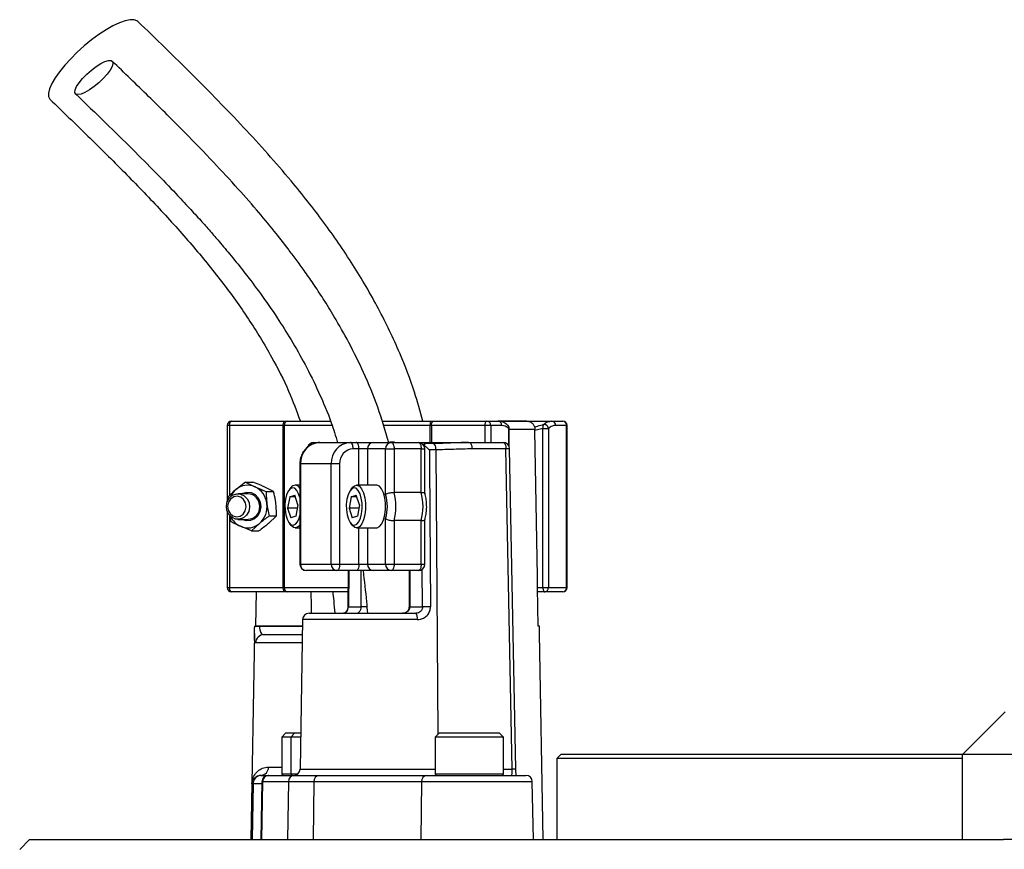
# Model space of a CAD drawing. Header units: millimetres. Extents: x 2016 to 3246, y 695 to 4145.
# Tile 7 of 8: x 2380 to 2611, y 3703 to 3897. Entities that reach past the tile are written whole.
import ezdxf

# ---------------------------------------------------------------- set-up
doc = ezdxf.new("R2010")
doc.units = ezdxf.units.MM

msp = doc.modelspace()

# ---------------------------------------------------------------- linework, layer by layer
at = {"color": 7, "linetype": 'Continuous', "lineweight": 25}
for p, q in [((2428.75, 3802.21), (2428.75, 3784.31)), ((2441.88, 3802.21), (2429.33, 3802.21)), ((2429.75, 3803.21), (2442.3, 3803.21)), ((2442.13, 3802.21), (2441.88, 3802.21)), ((2441.88, 3764.21), (2441.88, 3802.21)), ((2442.13, 3802.21), (2442.13, 3764.21)), ((2442.3, 3803.21), (2442.81, 3803.21)), ((2442.81, 3803.21), (2452.88, 3803.21)), ((2465, 3803.21), (2476.43, 3803.21)), ((2476.6, 3802.21), (2476.3, 3802.21)), ((2476.43, 3803.21), (2477.02, 3803.21)), ((2489.15, 3802.21), (2476.6, 3802.21)), ((2477.02, 3803.21), (2489.57, 3803.21)), ((2490.47, 3802.21), (2489.15, 3802.21)), ((2489.57, 3803.21), (2492.13, 3803.21)), ((2493.03, 3802.21), (2490.47, 3802.21)), ((2492.18, 3803.21), (2504.76, 3803.21)), ((2498.92, 3803.21), (2492.25, 3803.21)), ((2494.79, 3797.2), (2494.79, 3801.51)), ((2502.67, 3801.51), (2500.82, 3801.04)), ((2500.82, 3801.04), (2500.82, 3801.25)), ((2502.67, 3764.21), (2502.67, 3801.51)), ((2502.67, 3801.51), (2504, 3801.51)), ((2504, 3801.51), (2504, 3764.21)), ((2504.76, 3803.21), (2507.32, 3803.21)), ((2508.22, 3802.21), (2505.67, 3802.21)), ((2508.22, 3764.21), (2508.22, 3802.21)), ((2508.32, 3764.21), (2508.32, 3802.21)), ((2449.03, 3798.21), (2450.44, 3798.21)), ((2450.44, 3798.21), (2457.63, 3798.21)), ((2457.63, 3798.21), (2458.99, 3798.21)), ((2459.62, 3796.71), (2458.26, 3796.71)), ((2458.99, 3798.21), (2462.97, 3798.21)), ((2461.61, 3796.71), (2459.62, 3796.71)), ((2465.84, 3796.71), (2461.61, 3796.71)), ((2462.97, 3798.21), (2467.2, 3798.21)), ((2465.84, 3786.04), (2465.84, 3796.71)), ((2465.84, 3796.71), (2467.83, 3796.71)), ((2467.2, 3798.21), (2473.54, 3798.21)), ((2467.83, 3796.71), (2467.83, 3786.53)), ((2474.18, 3796.71), (2467.83, 3796.71)), ((2473.54, 3798.21), (2485.44, 3798.21)), ((2474.18, 3786.53), (2474.18, 3796.71)), ((2475.04, 3786.25), (2475.04, 3796.71)), ((2476.95, 3797.95), (2475.4, 3797.95)), ((2485.44, 3798.21), (2493.38, 3798.21)), ((2494.01, 3796.74), (2486.08, 3796.74)), ((2495.46, 3721.69), (2494.01, 3796.74)), ((2496.33, 3721.69), (2494.88, 3796.74)), ((2477.58, 3796.48), (2476.09, 3796.48)), ((2445.77, 3793.21), (2445.77, 3769.71)), ((2453.1, 3793.21), (2445.91, 3793.21)), ((2445.91, 3793.21), (2445.91, 3769.71)), ((2455.09, 3793.21), (2453.1, 3793.21)), ((2453.1, 3769.71), (2453.1, 3793.21)), ((2455.09, 3793.21), (2455.09, 3769.71)), ((2433.04, 3788.93), (2430.78, 3787.16)), ((2433.04, 3788.93), (2435.27, 3787.84)), ((2433.04, 3788.93), (2434.77, 3788.93)), ((2439.62, 3786.75), (2437.39, 3787.84)), ((2443.69, 3787.64), (2443.26, 3787.1)), ((2445.77, 3788.21), (2444.67, 3788.21)), ((2458.06, 3787.64), (2457.63, 3787.1)), ((2463.71, 3788.21), (2459.04, 3788.21)), ((2428.9, 3785.39), (2428.94, 3784.66)), ((2433.66, 3786.21), (2431.28, 3786.21)), ((2437.88, 3786.75), (2439.62, 3786.75)), ((2443.39, 3785.5), (2442.92, 3782.84)), ((2443.39, 3785.5), (2444.6, 3785.88)), ((2444.72, 3785.5), (2443.39, 3785.5)), ((2445.34, 3783.59), (2444.6, 3785.88)), ((2457.76, 3785.5), (2457.29, 3782.84)), ((2457.76, 3785.5), (2458.97, 3785.88)), ((2459.09, 3785.5), (2457.76, 3785.5)), ((2459.71, 3783.59), (2458.97, 3785.88)), ((2474.18, 3786.53), (2467.83, 3786.53)), ((2442.92, 3782.84), (2443.66, 3780.55)), ((2445.21, 3782.84), (2442.92, 3782.84)), ((2445.34, 3783.59), (2444.87, 3780.92)), ((2457.29, 3782.84), (2458.03, 3780.55)), ((2459.58, 3782.84), (2457.29, 3782.84)), ((2459.71, 3783.59), (2459.24, 3780.92)), ((2428.75, 3782.12), (2428.75, 3764.21)), ((2440.33, 3781.03), (2438.45, 3779.26)), ((2438.59, 3781.03), (2440.33, 3781.03)), ((2444.87, 3780.92), (2443.66, 3780.55)), ((2459.24, 3780.92), (2458.03, 3780.55)), ((2465.84, 3769.71), (2465.84, 3780.38)), ((2431.28, 3780.21), (2433.66, 3780.21)), ((2434.46, 3777.49), (2431.85, 3778.58)), ((2434.46, 3777.49), (2436.34, 3779.26)), ((2443.26, 3779.32), (2443.69, 3778.79)), ((2444.67, 3778.21), (2445.77, 3778.21)), ((2457.63, 3779.32), (2458.06, 3778.79)), ((2459.04, 3778.21), (2463.71, 3778.21)), ((2474.18, 3779.9), (2467.83, 3779.9)), ((2467.83, 3779.9), (2467.83, 3769.71)), ((2474.18, 3769.71), (2474.18, 3779.9)), ((2475.04, 3769.71), (2475.04, 3780.17)), ((2434.46, 3777.49), (2436.2, 3777.49)), ((2445.91, 3769.71), (2453.1, 3769.71)), ((2453.1, 3769.71), (2455.09, 3769.71)), ((2455.09, 3769.71), (2459.62, 3769.71)), ((2459.62, 3769.71), (2461.61, 3769.71)), ((2461.61, 3769.71), (2465.84, 3769.71)), ((2465.84, 3769.71), (2467.83, 3769.71)), ((2467.83, 3769.71), (2474.18, 3769.71)), ((2454.45, 3768.21), (2447.27, 3768.21)), ((2458.99, 3768.21), (2454.45, 3768.21)), ((2457.08, 3768.21), (2457.02, 3759.72)), ((2462.97, 3768.21), (2458.99, 3768.21)), ((2467.2, 3768.21), (2462.97, 3768.21)), ((2473.54, 3768.21), (2467.2, 3768.21)), ((2471.35, 3768.21), (2471.35, 3759.71)), ((2429.33, 3764.21), (2441.88, 3764.21)), ((2442.3, 3763.21), (2429.75, 3763.21)), ((2435.49, 3755.21), (2435.62, 3763.21)), ((2441.88, 3764.21), (2442.13, 3764.21)), ((2442.81, 3763.21), (2442.3, 3763.21)), ((2456.99, 3763.21), (2442.81, 3763.21)), ((2501.58, 3755.21), (2501.44, 3764.21)), ((2501.44, 3764.21), (2502.67, 3764.21)), ((2503.09, 3763.21), (2501.45, 3763.21)), ((2502.67, 3764.21), (2504, 3764.21)), ((2507.32, 3763.21), (2503.09, 3763.21)), ((2504, 3764.21), (2508.22, 3764.21)), ((2457.16, 3759.71), (2460.15, 3759.71)), ((2471.49, 3759.71), (2474.48, 3759.71)), ((2447.93, 3758.21), (2472.95, 3758.21)), ((2435.2, 3755.21), (2435.2, 3755.18)), ((2436.36, 3755.21), (2436.35, 3755.18)), ((2446.41, 3755.21), (2436.36, 3755.21)), ((2446.43, 3756.74), (2445.82, 3721.69)), ((2501.87, 3755.21), (2501.58, 3755.21)), ((2501.87, 3755.18), (2501.87, 3755.21)), ((2501.87, 3755.18), (2501.87, 3755.21)), ((2435.17, 3753.49), (2434.32, 3705.21)), ((2437.39, 3753.21), (2446.37, 3753.21)), ((2502.75, 3705.21), (2501.9, 3753.49)), ((2610.92, 3735.11), (2601.02, 3725.21)), ((2442.52, 3730.21), (2441.52, 3729.21)), ((2442.52, 3730.21), (2444.63, 3730.21)), ((2444.63, 3730.21), (2443.63, 3729.21)), ((2444.63, 3730.21), (2445.97, 3730.21)), ((2478.44, 3730.21), (2477.44, 3729.21)), ((2478.44, 3730.21), (2492.44, 3730.21)), ((2493.44, 3729.21), (2492.44, 3730.21)), ((2441.52, 3729.21), (2441.52, 3720.61)), ((2443.63, 3729.21), (2441.52, 3729.21)), ((2443.63, 3729.21), (2443.63, 3720.61)), ((2445.95, 3729.21), (2443.63, 3729.21)), ((2477.44, 3729.21), (2477.44, 3720.61)), ((2493.44, 3729.21), (2477.44, 3729.21)), ((2493.44, 3720.61), (2493.44, 3729.21)), ((2506.92, 3725.21), (2505.92, 3724.21)), ((2506.92, 3725.21), (2601.02, 3725.21)), ((2600.92, 3705.21), (2600.92, 3725.21)), ((2600.92, 3725.21), (2620.92, 3725.21)), ((2505.92, 3724.21), (2505.92, 3705.21)), ((2600.92, 3724.21), (2505.92, 3724.21)), ((2434.55, 3718.25), (2434.33, 3705.21)), ((2434.82, 3718.25), (2434.55, 3718.25)), ((2434.82, 3718.25), (2434.59, 3705.21)), ((2436.87, 3718.74), (2436.63, 3705.21)), ((2436.66, 3720.21), (2436.81, 3720.21)), ((2436.81, 3720.21), (2438.37, 3720.21)), ((2437.05, 3718.74), (2436.82, 3705.21)), ((2443.09, 3718.74), (2437.05, 3718.74)), ((2438.37, 3720.21), (2438.53, 3720.21)), ((2438.53, 3720.21), (2444.57, 3720.21)), ((2443.09, 3718.74), (2442.86, 3705.21)), ((2449.08, 3718.74), (2443.09, 3718.74)), ((2444.57, 3720.21), (2450.21, 3720.21)), ((2449.08, 3718.74), (2448.9, 3705.21)), ((2474.29, 3718.74), (2449.08, 3718.74)), ((2450.21, 3720.21), (2475.42, 3720.21)), ((2474.29, 3718.74), (2474.11, 3705.21)), ((2475.42, 3720.21), (2498.7, 3720.21)), ((2500.44, 3705.21), (2500.2, 3718.74)), ((2382.49, 3705.21), (2380.19, 3702.9)), ((2382.49, 3705.21), (2610.48, 3705.21)), ((2620.92, 3705.21), (2610.48, 3705.21))]:
    msp.add_line(p, q, dxfattribs=at)
at = {"color": 1, "linetype": 'Continuous', "lineweight": 25}
for p, q in [((2429.33, 3802.21), (2428.75, 3802.21)), ((2429.33, 3802.21), (2429.33, 3785.8)), ((2453.24, 3802.21), (2442.13, 3802.21)), ((2476.3, 3802.21), (2465.31, 3802.21)), ((2476.3, 3798.21), (2476.3, 3802.21)), ((2476.6, 3802.21), (2476.6, 3798.21)), ((2489.15, 3798.21), (2489.15, 3802.21)), ((2490.47, 3802.21), (2490.47, 3798.21)), ((2494.7, 3797.42), (2494.7, 3801.51)), ((2494.7, 3801.51), (2494.79, 3801.51)), ((2500.82, 3801.25), (2494.79, 3801.25)), ((2508.32, 3802.21), (2508.22, 3802.21)), ((2459.62, 3788.21), (2459.62, 3796.71)), ((2461.61, 3796.71), (2461.61, 3788.21)), ((2474.18, 3796.71), (2475.04, 3796.71)), ((2477.58, 3796.48), (2478.07, 3729.85)), ((2445.91, 3793.21), (2445.77, 3793.21)), ((2429.33, 3781.07), (2429.33, 3764.21)), ((2459.62, 3769.71), (2459.62, 3778.21)), ((2461.61, 3778.21), (2461.61, 3769.71)), ((2445.77, 3769.71), (2445.91, 3769.71)), ((2474.18, 3769.71), (2475.04, 3769.71)), ((2457.22, 3768.21), (2457.16, 3759.71)), ((2460.15, 3759.71), (2460.15, 3768.21)), ((2471.49, 3768.21), (2471.49, 3759.71)), ((2474.48, 3759.71), (2474.41, 3768.52)), ((2428.75, 3764.21), (2429.33, 3764.21)), ((2442.13, 3764.21), (2457.03, 3764.21)), ((2508.22, 3764.21), (2508.32, 3764.21)), ((2461.47, 3759.71), (2460.15, 3759.71)), ((2471.49, 3759.71), (2471.35, 3759.71)), ((2436.35, 3755.18), (2446.41, 3755.18)), ((2473.27, 3756.74), (2446.43, 3756.74)), ((2446.34, 3751.25), (2435.41, 3751.25)), ((2438.43, 3722.18), (2441.52, 3722.18)), ((2441.52, 3720.61), (2443.63, 3720.61)), ((2443.63, 3720.61), (2445.34, 3720.61)), ((2445.82, 3721.69), (2477.44, 3721.69)), ((2477.44, 3720.61), (2493.44, 3720.61)), ((2493.44, 3721.69), (2495.46, 3721.69)), ((2436.86, 3718.25), (2434.82, 3718.25)), ((2437.05, 3718.74), (2436.87, 3718.74)), ((2500.2, 3718.74), (2474.29, 3718.74))]:
    msp.add_line(p, q, dxfattribs=at)
at = {"color": 7, "linetype": 'Continuous', "lineweight": 25, "flags": 128}
for points in [[(2407.83, 3896.87), (2407.64, 3897.02), (2406.95, 3897.26), (2406.02, 3897.26), (2404.86, 3897.02), (2403.52, 3896.53), (2402.02, 3895.81), (2400.41, 3894.89), (2398.72, 3893.78), (2397.01, 3892.51), (2395.3, 3891.12), (2393.66, 3889.64), (2392.12, 3888.11), (2390.72, 3886.57), (2389.49, 3885.06), (2388.48, 3883.62), (2387.7, 3882.29), (2387.17, 3881.1), (2386.92, 3880.08), (2386.94, 3879.25), (2387.24, 3878.65), (2387.3, 3878.58)], [(2393.82, 3879.72), (2393.34, 3879.85), (2393.11, 3880.22), (2393.17, 3880.81), (2393.51, 3881.58), (2394.1, 3882.49), (2394.9, 3883.47), (2395.88, 3884.48), (2396.96, 3885.43), (2398.08, 3886.28), (2399.16, 3886.96), (2400.15, 3887.45), (2400.97, 3887.7), (2401.58, 3887.7), (2401.94, 3887.45), (2402.02, 3886.96), (2401.82, 3886.28), (2401.36, 3885.43), (2400.65, 3884.48), (2399.75, 3883.47), (2398.72, 3882.49), (2397.61, 3881.58), (2396.5, 3880.81), (2395.46, 3880.22), (2394.54, 3879.85), (2393.82, 3879.72)], [(2429.33, 3802.21), (2429.34, 3802.41), (2429.36, 3802.6), (2429.4, 3802.77), (2429.45, 3802.92), (2429.52, 3803.04), (2429.59, 3803.14), (2429.67, 3803.19), (2429.75, 3803.21)], [(2441.88, 3802.21), (2441.88, 3802.41), (2441.91, 3802.6), (2441.95, 3802.77), (2442, 3802.92), (2442.06, 3803.04), (2442.14, 3803.14), (2442.22, 3803.19), (2442.3, 3803.21)], [(2476.6, 3802.21), (2476.61, 3802.41), (2476.63, 3802.6), (2476.67, 3802.77), (2476.72, 3802.92), (2476.79, 3803.04), (2476.86, 3803.14), (2476.94, 3803.19), (2477.02, 3803.21)], [(2489.15, 3802.21), (2489.15, 3802.41), (2489.18, 3802.6), (2489.22, 3802.77), (2489.27, 3802.92), (2489.33, 3803.04), (2489.41, 3803.14), (2489.49, 3803.19), (2489.57, 3803.21)], [(2501.44, 3764.21), (2501.39, 3766.83), (2500.82, 3801.04)], [(2458.26, 3796.71), (2458.25, 3797.01), (2458.21, 3797.29), (2458.15, 3797.55), (2458.08, 3797.77), (2457.98, 3797.96), (2457.87, 3798.1), (2457.75, 3798.18), (2457.63, 3798.21)], [(2459.62, 3796.71), (2459.61, 3797.01), (2459.57, 3797.29), (2459.51, 3797.55), (2459.43, 3797.77), (2459.34, 3797.96), (2459.23, 3798.1), (2459.11, 3798.18), (2458.99, 3798.21)], [(2467.2, 3798.21), (2467.32, 3798.18), (2467.44, 3798.1), (2467.55, 3797.96), (2467.65, 3797.77), (2467.73, 3797.55), (2467.78, 3797.29), (2467.82, 3797.01), (2467.83, 3796.71)], [(2473.54, 3798.21), (2473.67, 3798.18), (2473.79, 3798.1), (2473.9, 3797.96), (2473.99, 3797.77), (2474.07, 3797.55), (2474.13, 3797.29), (2474.17, 3797.01), (2474.18, 3796.71)], [(2485.44, 3798.21), (2485.57, 3798.18), (2485.68, 3798.1), (2485.79, 3797.97), (2485.89, 3797.78), (2485.97, 3797.56), (2486.03, 3797.3), (2486.06, 3797.03), (2486.08, 3796.74)], [(2493.38, 3798.21), (2493.5, 3798.18), (2493.62, 3798.1), (2493.73, 3797.97), (2493.82, 3797.78), (2493.9, 3797.56), (2493.96, 3797.3), (2494, 3797.03), (2494.01, 3796.74)], [(2476.09, 3796.48), (2476.12, 3793.48), (2476.21, 3781.48), (2476.37, 3759.74)], [(2445.77, 3785.29), (2445.49, 3786.21), (2445.08, 3787), (2444.59, 3787.48), (2444.07, 3787.61), (2443.54, 3787.39), (2443.07, 3786.83), (2442.68, 3785.97), (2442.41, 3784.9), (2442.28, 3783.68), (2442.3, 3782.43), (2442.47, 3781.24), (2442.77, 3780.22), (2443.18, 3779.43), (2443.67, 3778.95), (2444.2, 3778.82), (2444.72, 3779.04), (2445.19, 3779.6), (2445.58, 3780.45), (2445.77, 3781.13)], [(2460.22, 3781.53), (2460.35, 3782.74), (2460.33, 3783.99), (2460.16, 3785.18), (2459.86, 3786.21), (2459.45, 3787), (2458.96, 3787.48), (2458.43, 3787.61), (2457.91, 3787.39), (2457.44, 3786.83), (2457.05, 3785.97), (2456.78, 3784.9), (2456.65, 3783.68), (2456.67, 3782.43), (2456.84, 3781.24), (2457.14, 3780.22), (2457.55, 3779.43), (2458.04, 3778.95), (2458.57, 3778.82), (2459.09, 3779.04), (2459.56, 3779.6), (2459.95, 3780.45), (2460.22, 3781.53)], [(2458.06, 3787.64), (2458.58, 3788.09), (2459.15, 3788.21), (2459.72, 3787.95), (2460.23, 3787.34), (2460.66, 3786.43), (2460.97, 3785.28), (2461.13, 3783.98), (2461.14, 3782.61), (2461, 3781.3)], [(2465.66, 3781.3), (2465.81, 3782.61), (2465.8, 3783.98), (2465.64, 3785.28), (2465.33, 3786.43), (2464.9, 3787.34), (2464.39, 3787.95), (2463.82, 3788.21), (2463.71, 3788.21)], [(2428.57, 3783.33), (2428.77, 3784.35), (2429.27, 3785.23), (2430.02, 3785.87), (2430.92, 3786.19), (2431.86, 3786.14), (2432.74, 3785.75), (2433.43, 3785.05), (2433.87, 3784.13), (2434, 3783.09), (2433.8, 3782.08), (2433.3, 3781.19), (2432.55, 3780.56), (2431.65, 3780.24), (2430.71, 3780.28), (2429.83, 3780.68), (2429.13, 3781.38), (2428.69, 3782.3), (2428.57, 3783.33)], [(2428.86, 3783.31), (2429, 3782.39), (2429.44, 3781.59), (2430.12, 3781.05), (2430.94, 3780.83), (2431.77, 3780.97), (2432.49, 3781.46), (2432.99, 3782.21), (2433.19, 3783.12), (2433.05, 3784.04), (2432.61, 3784.83), (2431.93, 3785.38), (2431.11, 3785.6), (2430.28, 3785.45), (2429.56, 3784.97), (2429.06, 3784.21), (2428.86, 3783.31)], [(2432.12, 3786.21), (2432.41, 3786.36), (2433.4, 3786.6), (2434.4, 3786.48), (2435.32, 3786), (2436.04, 3785.22), (2436.5, 3784.22), (2436.64, 3783.11), (2436.44, 3782.02), (2435.93, 3781.05), (2435.17, 3780.32), (2434.23, 3779.9), (2433.22, 3779.84), (2432.24, 3780.14), (2432.12, 3780.21)], [(2461, 3781.3), (2460.71, 3780.12), (2460.29, 3779.18), (2459.78, 3778.53), (2459.22, 3778.23), (2458.65, 3778.3), (2458.1, 3778.74), (2458.06, 3778.79)], [(2463.71, 3778.21), (2463.89, 3778.23), (2464.45, 3778.53), (2464.96, 3779.18), (2465.37, 3780.12), (2465.66, 3781.3)], [(2445.77, 3778.94), (2445.42, 3778.53), (2444.85, 3778.23), (2444.28, 3778.3), (2443.73, 3778.74), (2443.69, 3778.79)], [(2455.09, 3769.71), (2455.08, 3769.42), (2455.04, 3769.14), (2454.98, 3768.88), (2454.9, 3768.65), (2454.81, 3768.47), (2454.7, 3768.33), (2454.58, 3768.24), (2454.45, 3768.21)], [(2459.62, 3769.71), (2459.61, 3769.42), (2459.57, 3769.14), (2459.51, 3768.88), (2459.43, 3768.65), (2459.34, 3768.47), (2459.23, 3768.33), (2459.11, 3768.24), (2458.99, 3768.21)], [(2467.83, 3769.71), (2467.82, 3769.42), (2467.78, 3769.14), (2467.73, 3768.88), (2467.65, 3768.65), (2467.55, 3768.47), (2467.44, 3768.33), (2467.32, 3768.24), (2467.2, 3768.21)], [(2474.18, 3769.71), (2474.17, 3769.42), (2474.13, 3769.14), (2474.07, 3768.88), (2473.99, 3768.65), (2473.9, 3768.47), (2473.79, 3768.33), (2473.67, 3768.24), (2473.54, 3768.21)], [(2429.75, 3763.21), (2429.67, 3763.23), (2429.59, 3763.29), (2429.52, 3763.38), (2429.45, 3763.51), (2429.4, 3763.66), (2429.36, 3763.83), (2429.34, 3764.02), (2429.33, 3764.21)], [(2442.3, 3763.21), (2442.22, 3763.23), (2442.14, 3763.29), (2442.06, 3763.38), (2442, 3763.51), (2441.95, 3763.66), (2441.91, 3763.83), (2441.88, 3764.02), (2441.88, 3764.21)], [(2448.52, 3758.21), (2448.49, 3759.98), (2448.43, 3763.21)], [(2502.67, 3764.21), (2502.68, 3764.02), (2502.7, 3763.83), (2502.74, 3763.66), (2502.79, 3763.51), (2502.86, 3763.38), (2502.93, 3763.29), (2503.01, 3763.23), (2503.09, 3763.21)]]:
    msp.add_lwpolyline(points, dxfattribs=at)
at = {"color": 1, "linetype": 'Continuous', "lineweight": 25, "flags": 128}
msp.add_lwpolyline([(2476.95, 3797.95), (2477.08, 3797.92), (2477.21, 3797.82), (2477.33, 3797.64), (2477.44, 3797.41), (2477.51, 3797.13), (2477.56, 3796.81), (2477.58, 3796.48)], dxfattribs=at)
at = {"color": 7, "linetype": 'Continuous', "lineweight": 25}
for centre, radius, start, end in [((2429.75, 3802.21), 1, 90, 180), ((2443.01, 3802.35), 0.888, 102.907, 188.7137), ((2478.39, 3802.46), 2.1, 159.0029, 186.7117), ((2489.52, 3802.26), 0.957, 357.3287, 87.0341), ((2492.08, 3802.26), 0.957, 357.3287, 87.0341), ((2493.79, 3801.51), 1, 0, 49.0149), ((2503.78, 3801.85), 1.16, 149.5424, 196.8771), ((2502.92, 3801.36), 1.09, 8.2466, 97.5422), ((2504.71, 3802.26), 0.957, 357.3292, 87.0346), ((2507.32, 3802.21), 1, 0, 90), ((2507.27, 3802.26), 0.957, 357.3289, 87.0343), ((2450.69, 3793.44), 4.78, 92.9503, 182.6756), ((2449.03, 3796.71), 1.5, 90, 161.7131), ((2457.87, 3793.44), 4.78, 92.9502, 182.6759), ((2458.43, 3793.37), 3.35, 92.9563, 182.671), ((2463.05, 3796.78), 1.44, 92.9555, 182.6678), ((2467.27, 3796.78), 1.43, 92.9545, 182.6688), ((2473.54, 3796.71), 1.5, 0, 90), ((2493.38, 3796.71), 1.5, 1.106, 90), ((2433.56, 3784.01), 4.2, 65.8539, 131.3409), ((2433.13, 3783.38), 4.95, 5.8963, 64.325), ((2444.69, 3786.99), 1.19, 24.5842, 147.3145), ((2434.02, 3783.43), 4.94, 130.8736, 155.0641), ((2433.51, 3783.35), 2.87, 357.2495, 87.1227), ((2456.75, 3783.21), 9.52, 342.7109, 17.2891), ((2455.2, 3783.21), 13.07, 345.2949, 14.7051), ((2461.54, 3783.21), 13.07, 345.2949, 14.7051), ((2433.54, 3783.05), 2.84, 272.4029, 3.225), ((2432.85, 3783.18), 5.25, 311.67, 7.7411), ((2433.86, 3782.89), 4.75, 204.5353, 244.9931), ((2433.57, 3782.41), 4.2, 245.8508, 311.35), ((2447.27, 3769.71), 1.5, 180, 270), ((2447.34, 3769.65), 1.44, 177.3234, 267.0442), ((2454.53, 3769.65), 1.44, 177.3225, 267.0452), ((2463.05, 3769.65), 1.44, 177.3234, 267.0442), ((2467.27, 3769.65), 1.44, 177.3225, 267.0452), ((2473.54, 3769.71), 1.5, 270, 0), ((2429.75, 3764.21), 1, 180, 270), ((2443.01, 3764.08), 0.888, 171.2747, 257.1173), ((2503.04, 3764.17), 0.956, 272.9435, 2.6801), ((2507.32, 3764.21), 1, 270, 0), ((2507.27, 3764.17), 0.956, 272.9433, 2.6798), ((2476.27, 3698.83), 60.91, 89.9038, 91.6842), ((2447.93, 3756.71), 1.5, 90, 179), ((2471.32, 3757.09), 1.98, 349.9287, 34.6897), ((2435.78, 3735.28), 19.91, 88.3383, 91.6617), ((2437.4, 3751.22), 1.99, 90.2437, 179.2434), ((2436.54, 3722.1), 1.89, 273.5422, 2.285), ((2441.92, 3720.61), 0.4, 180, 270), ((2444.03, 3720.61), 0.4, 180, 270), ((2444.32, 3721.71), 1.5, 270, 359), ((2477.84, 3720.61), 0.4, 180, 270), ((2493.04, 3720.61), 0.4, 270, 0), ((2436.81, 3718.21), 2, 89.9936, 179.0059), ((2438.37, 3718.71), 1.5, 90, 179), ((2438.54, 3718.72), 1.49, 90.3439, 179.366), ((2444.58, 3718.72), 1.49, 90.3433, 179.3666), ((2450.42, 3718.88), 1.35, 98.8826, 186.0311), ((2475.63, 3718.88), 1.35, 98.8826, 186.0311), ((2498.7, 3718.71), 1.5, 1, 90)]:
    msp.add_arc(centre, radius, start, end, dxfattribs=at)
at = {"color": 1, "linetype": 'Continuous', "lineweight": 25}
for centre, radius, start, end in [((2493.91, 3801.67), 0.809, 348.8929, 46.9873), ((2449.06, 3796.85), 1.37, 91.6005, 160.7385), ((2494.49, 3782.07), 14.67, 88.4828, 91.8642), ((2457.13, 3760.28), 0.571, 258.4459, 272.619), ((2495.94, 3707.38), 14.32, 88.4563, 91.9223)]:
    msp.add_arc(centre, radius, start, end, dxfattribs=at)
at = {"color": 7, "linetype": 'Continuous', "lineweight": 25}
msp.add_ellipse((2495.31, 3721.71), major_axis=(-0.05, 1.5), ratio=0.095736, start_param=3.138413, end_param=4.691756, dxfattribs=at)
for points, knots in [([(2474.59, 3803.21), (2473.96, 3805.48), (2472.46, 3810.91), (2469.04, 3819.75), (2464.25, 3829.76), (2458.25, 3840), (2451.38, 3849.98), (2442.86, 3860.76), (2432.56, 3872.26), (2420.48, 3884.6), (2412.1, 3892.73), (2407.83, 3896.87)], [0, 0, 0, 0, 0.05895, 0.14111, 0.238658, 0.339873, 0.44357, 0.549599, 0.694805, 0.844557, 1, 1, 1, 1]), ([(2466.64, 3798.14), (2465.81, 3800.93), (2464.14, 3806.55), (2460.88, 3814.36), (2457.42, 3821.41), (2454.2, 3827.13), (2451.38, 3831.7), (2449.02, 3835.3), (2446.89, 3838.36), (2444.94, 3841.05), (2442.63, 3844.13), (2439.56, 3848.03), (2435.43, 3853), (2430.44, 3858.66), (2424.55, 3864.99), (2417.78, 3871.95), (2410.12, 3879.54), (2404.7, 3884.79), (2401.86, 3887.55)], [0, 0, 0, 0, 0.0759972, 0.1527957, 0.2219255, 0.2832402, 0.3265885, 0.3648423, 0.3980495, 0.4262777, 0.4537194, 0.5016105, 0.5597071, 0.6279124, 0.7060807, 0.7941168, 0.8920562, 1, 1, 1, 1]), ([(2393.27, 3879.9), (2395.62, 3877.63), (2400.07, 3873.32), (2406.34, 3867.16), (2411.83, 3861.65), (2416.26, 3857.05), (2419.76, 3853.31), (2422.44, 3850.36), (2424.77, 3847.74), (2427.14, 3845), (2429.85, 3841.76), (2433.09, 3837.72), (2436.72, 3832.9), (2440.34, 3827.7), (2443.83, 3822.17), (2447.12, 3816.38), (2450.3, 3809.91), (2452.89, 3803.8), (2454.14, 3799.74), (2454.62, 3798.17)], [0, 0, 0, 0, 0.096193, 0.182401, 0.258583, 0.32476, 0.369772, 0.408666, 0.441469, 0.472196, 0.514498, 0.564869, 0.623221, 0.689484, 0.748159, 0.811788, 0.880313, 0.953771, 1, 1, 1, 1]), ([(2387.3, 3878.58), (2390.25, 3875.73), (2396.09, 3870.09), (2404.65, 3861.62), (2412.81, 3853.16), (2420.46, 3844.65), (2427.48, 3836.06), (2433.78, 3827.32), (2439.01, 3818.73), (2443.1, 3810.73), (2445.02, 3805.56), (2445.89, 3803.21)], [0, 0, 0, 0, 0.129602, 0.25642, 0.37986, 0.499466, 0.614897, 0.72606, 0.833187, 0.924129, 1, 1, 1, 1]), ([(2494.44, 3802.23), (2494.29, 3802.36), (2493.89, 3802.75), (2493.13, 3803.07), (2492.48, 3803.24), (2492.15, 3803.21), (2492.13, 3803.21)], [0, 0, 0, 0, 0.212657, 0.6042, 0.97502, 1, 1, 1, 1]), ([(2494.7, 3801.51), (2494.68, 3801.53), (2494.15, 3801.99), (2493.58, 3802.1), (2493.03, 3802.21)], [0, 0, 0, 0, 0.044002, 1, 1, 1, 1]), ([(2498.87, 3803.21), (2498.98, 3803.21), (2499.33, 3803.19), (2499.87, 3802.99), (2500.4, 3802.53), (2500.7, 3801.99), (2500.8, 3801.55), (2500.82, 3801.33), (2500.82, 3801.25)], [0, 0, 0, 0, 0.118146, 0.351246, 0.578958, 0.795816, 0.923584, 1, 1, 1, 1]), ([(2502.78, 3802.43), (2502.81, 3802.46), (2503.13, 3802.72), (2503.79, 3803.11), (2504.44, 3803.18), (2504.76, 3803.21)], [0, 0, 0, 0, 0.043868, 0.514834, 1, 1, 1, 1]), ([(2505.67, 3802.21), (2505.39, 3802.18), (2504.82, 3802.12), (2504.27, 3801.72), (2504, 3801.51)], [0, 0, 0, 0, 0.4922529, 1, 1, 1, 1]), ([(2450.44, 3798.21), (2450.19, 3798.2), (2449.55, 3798.17), (2448.55, 3797.84), (2447.54, 3797.2), (2446.71, 3796.31), (2446.12, 3795.23), (2445.81, 3794.16), (2445.78, 3793.48), (2445.77, 3793.21)], [0, 0, 0, 0, 0.101468, 0.259252, 0.417036, 0.575542, 0.735413, 0.896739, 1, 1, 1, 1]), ([(2467.94, 3798.25), (2467.61, 3798.26), (2467.16, 3798.27), (2466.72, 3798.24), (2466.61, 3798.24)], [0, 0, 0, 0, 0.746239, 1, 1, 1, 1]), ([(2475.16, 3797.89), (2475, 3797.84), (2474.83, 3797.78), (2474.69, 3797.67), (2474.68, 3797.66)], [0, 0, 0, 0, 0.9282, 1, 1, 1, 1]), ([(2475.34, 3797.93), (2475.31, 3797.94), (2475.2, 3797.97), (2475.03, 3797.88), (2474.92, 3797.66), (2474.87, 3797.55)], [0, 0, 0, 0, 0.189257, 0.5934, 1, 1, 1, 1]), ([(2474.87, 3797.55), (2474.98, 3797.47), (2475.31, 3797.22), (2475.73, 3796.84), (2476.01, 3796.56), (2476.09, 3796.48), (2476.09, 3796.48)], [0, 0, 0, 0, 0.266495, 0.785943, 0.995191, 1, 1, 1, 1]), ([(2485.27, 3798.19), (2484.85, 3798.2), (2483.29, 3798.2), (2480.52, 3798.03), (2478.18, 3797.98), (2476.95, 3797.96)], [0, 0, 0, 0, 0.152452, 0.555607, 1, 1, 1, 1]), ([(2486.08, 3796.74), (2484.66, 3796.69), (2481.83, 3796.59), (2479, 3796.51), (2477.58, 3796.48)], [0, 0, 0, 0, 0.500035, 1, 1, 1, 1]), ([(2437.39, 3787.84), (2437.33, 3787.87), (2436.51, 3788.24), (2435.61, 3788.6), (2434.77, 3788.93)], [0, 0, 0, 0, 0.070198, 1, 1, 1, 1]), ([(2435.27, 3787.84), (2435.33, 3787.82), (2436.15, 3787.45), (2437.05, 3787.09), (2437.88, 3786.75)], [0, 0, 0, 0, 0.070194, 1, 1, 1, 1]), ([(2430.78, 3787.16), (2430.73, 3787.12), (2430.04, 3786.52), (2429.45, 3785.94), (2428.9, 3785.39)], [0, 0, 0, 0, 0.070221, 1, 1, 1, 1]), ([(2437.88, 3786.75), (2437.9, 3786.04), (2437.91, 3785.1), (2438.02, 3784.13), (2438.05, 3783.89)], [0, 0, 0, 0, 0.7556218, 1, 1, 1, 1]), ([(2440.16, 3783.89), (2440.13, 3784.13), (2440, 3785.1), (2439.78, 3786.04), (2439.62, 3786.75)], [0, 0, 0, 0, 0.244378, 1, 1, 1, 1]), ([(2465.84, 3786.04), (2465.84, 3786.04), (2465.9, 3786.09), (2466.06, 3786.19), (2466.41, 3786.33), (2466.87, 3786.44), (2467.37, 3786.51), (2467.68, 3786.52), (2467.83, 3786.53)], [0, 0, 0, 0, 0.004068, 0.176159, 0.390037, 0.595587, 0.797726, 1, 1, 1, 1]), ([(2474.18, 3786.53), (2474.32, 3786.52), (2474.6, 3786.52), (2474.89, 3786.44), (2475.03, 3786.36), (2475.02, 3786.3), (2475.02, 3786.29)], [0, 0, 0, 0, 0.304261, 0.608336, 0.91754, 1, 1, 1, 1]), ([(2475.03, 3780.13), (2475.07, 3780.25), (2475.23, 3780.76), (2475.4, 3781.75), (2475.49, 3783.11), (2475.42, 3784.46), (2475.26, 3785.54), (2475.09, 3786.1), (2475.03, 3786.29)], [0, 0, 0, 0, 0.063378, 0.275955, 0.484336, 0.69142, 0.900093, 1, 1, 1, 1]), ([(2438.05, 3783.89), (2438.17, 3783.14), (2438.32, 3782.17), (2438.54, 3781.24), (2438.59, 3781.03)], [0, 0, 0, 0, 0.773081, 1, 1, 1, 1]), ([(2440.33, 3781.03), (2440.33, 3781.24), (2440.32, 3782.17), (2440.23, 3783.14), (2440.16, 3783.89)], [0, 0, 0, 0, 0.22692, 1, 1, 1, 1]), ([(2429.33, 3781.07), (2429.37, 3780.82), (2429.45, 3780.34), (2429.56, 3779.88), (2429.62, 3779.67)], [0, 0, 0, 0, 0.5389753, 1, 1, 1, 1]), ([(2436.34, 3779.26), (2436.39, 3779.3), (2437.09, 3779.9), (2437.87, 3780.49), (2438.59, 3781.03)], [0, 0, 0, 0, 0.070174, 1, 1, 1, 1]), ([(2465.84, 3780.38), (2465.84, 3780.38), (2465.9, 3780.34), (2466.06, 3780.23), (2466.41, 3780.1), (2466.87, 3779.98), (2467.37, 3779.91), (2467.68, 3779.9), (2467.83, 3779.9)], [0, 0, 0, 0, 0.0040351, 0.1761593, 0.3900384, 0.5955898, 0.7977294, 1, 1, 1, 1]), ([(2431.85, 3778.58), (2431.79, 3778.61), (2430.98, 3778.98), (2430.27, 3779.34), (2429.62, 3779.67)], [0, 0, 0, 0, 0.070197, 1, 1, 1, 1]), ([(2438.45, 3779.26), (2438.4, 3779.22), (2437.7, 3778.62), (2436.92, 3778.04), (2436.2, 3777.49)], [0, 0, 0, 0, 0.07022, 1, 1, 1, 1]), ([(2474.18, 3779.9), (2474.32, 3779.9), (2474.6, 3779.91), (2474.89, 3779.98), (2475.03, 3780.06), (2475.02, 3780.12), (2475.02, 3780.14)], [0, 0, 0, 0, 0.305221, 0.610264, 0.920452, 1, 1, 1, 1]), ([(2460.57, 3768.2), (2460.86, 3765.77), (2461.26, 3762.45), (2461.53, 3759.11), (2461.6, 3758.21)], [0, 0, 0, 0, 0.73058, 1, 1, 1, 1]), ([(2453.48, 3763.27), (2453.55, 3762.55), (2453.73, 3760.87), (2453.86, 3759.19), (2453.93, 3758.21)], [0, 0, 0, 0, 0.423675, 1, 1, 1, 1]), ([(2457, 3759.72), (2457, 3759.61), (2457, 3759.32), (2456.84, 3758.89), (2456.57, 3758.51), (2456.26, 3758.27), (2456.06, 3758.21), (2455.98, 3758.22), (2455.96, 3758.22)], [0, 0, 0, 0, 0.12192, 0.307208, 0.498037, 0.699562, 0.925955, 1, 1, 1, 1]), ([(2455.96, 3758.21), (2456.09, 3758.21), (2456.23, 3758.25), (2456.44, 3758.35), (2456.51, 3758.4), (2456.64, 3758.5), (2456.7, 3758.56), (2456.88, 3758.77), (2456.98, 3758.94), (2457.11, 3759.31), (2457.15, 3759.51), (2457.16, 3759.71)], [0, 0, 0, 0, 0.25, 0.25, 0.375, 0.375, 0.5, 0.5, 0.75, 0.75, 1, 1, 1, 1]), ([(2459.08, 3758.21), (2459.18, 3758.21), (2459.3, 3758.24), (2459.48, 3758.34), (2459.54, 3758.38), (2459.65, 3758.48), (2459.71, 3758.54), (2459.82, 3758.68), (2459.88, 3758.75), (2459.97, 3758.92), (2460.01, 3759.01), (2460.11, 3759.29), (2460.15, 3759.5), (2460.15, 3759.71)], [0, 0, 0, 0, 0.25, 0.25, 0.375, 0.375, 0.5, 0.5, 0.625, 0.625, 0.75, 0.75, 1, 1, 1, 1]), ([(2471.34, 3759.71), (2471.33, 3759.56), (2471.31, 3759.22), (2471.08, 3758.78), (2470.71, 3758.42), (2470.26, 3758.22), (2469.95, 3758.23), (2469.83, 3758.24)], [0, 0, 0, 0, 0.191661, 0.399296, 0.615374, 0.859117, 1, 1, 1, 1]), ([(2471.49, 3759.71), (2471.49, 3759.61), (2471.48, 3759.5), (2471.43, 3759.3), (2471.4, 3759.2), (2471.31, 3759.01), (2471.26, 3758.92), (2471.14, 3758.76), (2471.07, 3758.68), (2470.83, 3758.47), (2470.65, 3758.37), (2470.25, 3758.24), (2470.04, 3758.21), (2469.84, 3758.21)], [0, 0, 0, 0, 0.125, 0.125, 0.25, 0.25, 0.375, 0.375, 0.5, 0.5, 0.75, 0.75, 1, 1, 1, 1]), ([(2474.48, 3759.71), (2474.48, 3759.61), (2474.47, 3759.51), (2474.43, 3759.32), (2474.41, 3759.22), (2474.33, 3759.03), (2474.29, 3758.95), (2474.18, 3758.78), (2474.11, 3758.7), (2473.9, 3758.5), (2473.73, 3758.39), (2473.36, 3758.25), (2473.16, 3758.21), (2472.95, 3758.21)], [0, 0, 0, 0, 0.125, 0.125, 0.25, 0.25, 0.375, 0.375, 0.5, 0.5, 0.75, 0.75, 1, 1, 1, 1]), ([(2473.27, 3756.74), (2473.52, 3756.75), (2474.12, 3756.79), (2474.99, 3757.15), (2475.76, 3757.83), (2476.28, 3758.72), (2476.34, 3759.4), (2476.37, 3759.74)], [0, 0, 0, 0, 0.156443, 0.373191, 0.586095, 0.794636, 1, 1, 1, 1]), ([(2435.17, 3753.49), (2435.17, 3753.5), (2435.17, 3753.86), (2435.19, 3754.49), (2435.2, 3755.05), (2435.2, 3755.18)], [0, 0, 0, 0, 0.033817, 0.784016, 1, 1, 1, 1]), ([(2435.2, 3755.21), (2435.22, 3755.21), (2435.26, 3755.21), (2435.59, 3755.21), (2435.99, 3755.21), (2436.27, 3755.21), (2436.36, 3755.21)], [0, 0, 0, 0, 0.293559, 0.587116, 0.880653, 1, 1, 1, 1]), ([(2436.35, 3755.18), (2436.35, 3755.11), (2436.35, 3754.85), (2436.37, 3754.57), (2436.43, 3754.18), (2436.49, 3753.96), (2436.65, 3753.59), (2436.91, 3753.28), (2437.23, 3753.23), (2437.39, 3753.21)], [0, 0, 0, 0, 0.0494775, 0.2022925, 0.2238543, 0.4019387, 0.4365374, 0.7067312, 1, 1, 1, 1]), ([(2501.9, 3753.49), (2501.9, 3753.5), (2501.9, 3753.86), (2501.88, 3754.49), (2501.87, 3755.05), (2501.87, 3755.18)], [0, 0, 0, 0, 0.033817, 0.784016, 1, 1, 1, 1]), ([(2434.55, 3718.25), (2434.55, 3718.25), (2434.56, 3718.39), (2434.61, 3719.01), (2434.94, 3720.08), (2435.81, 3721.19), (2436.97, 3722), (2437.95, 3722.12), (2438.43, 3722.18)], [0, 0, 0, 0, 0.002228, 0.076482, 0.335855, 0.595041, 0.797769, 1, 1, 1, 1]), ([(2496.43, 3720.21), (2496.41, 3720.36), (2496.37, 3720.72), (2496.34, 3721.26), (2496.33, 3721.62), (2496.33, 3721.69)], [0, 0, 0, 0, 0.339041, 0.863505, 1, 1, 1, 1]), ([(2436.66, 3720.21), (2436.39, 3720.18), (2435.87, 3720.12), (2435.02, 3719.58), (2434.63, 3718.89), (2434.56, 3718.34), (2434.55, 3718.25), (2434.55, 3718.25)], [0, 0, 0, 0, 0.199841, 0.401093, 0.899213, 0.997714, 1, 1, 1, 1])]:
    msp.add_open_spline(points, degree=3, knots=knots, dxfattribs=at)
at = {"color": 1, "linetype": 'Continuous', "lineweight": 25}
for points, knots in [([(2500.72, 3801.84), (2501.2, 3802), (2501.88, 3802.22), (2502.57, 3802.38), (2502.78, 3802.43)], [0, 0, 0, 0, 0.704836, 1, 1, 1, 1]), ([(2435.41, 3751.25), (2435.34, 3751.3), (2435.21, 3751.4), (2435.15, 3752.2), (2435.16, 3753.09), (2435.17, 3753.49)], [0, 0, 0, 0, 0.356427, 0.710023, 1, 1, 1, 1])]:
    msp.add_open_spline(points, degree=3, knots=knots, dxfattribs=at)

doc.saveas('drawing.dxf')
